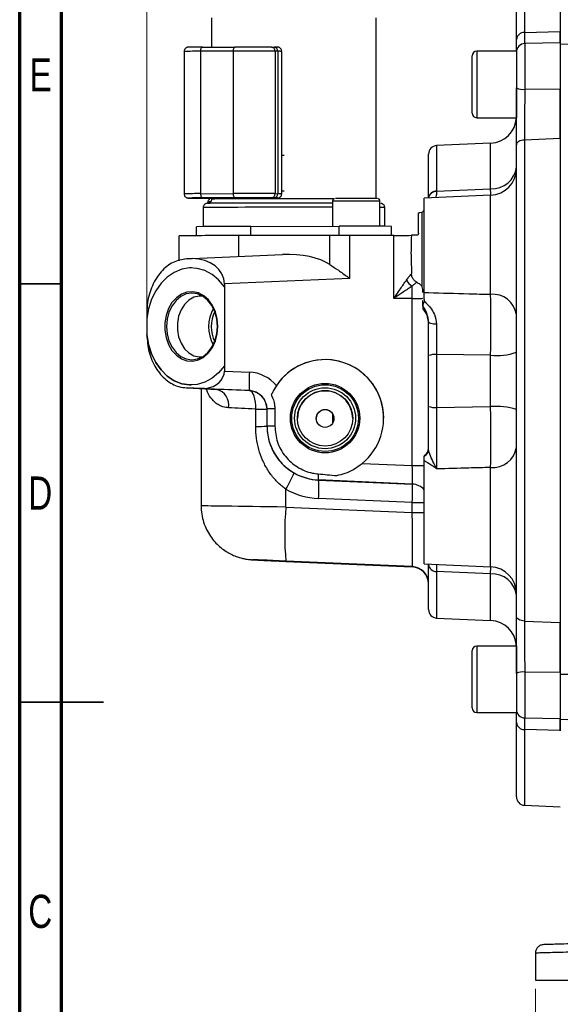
# Model space of a CAD drawing. Header units: inches. Extents: x 0.6 to 16.3, y 0.2 to 11.5.
# Tile 2 of 20: x 0.6 to 3.1, y 4.4 to 9.1. Entities that reach past the tile are written whole.
import ezdxf

# ---------------------------------------------------------------- set-up
doc = ezdxf.new("R2010")
doc.units = ezdxf.units.IN
doc.header["$MEASUREMENT"] = 0
doc.styles.add('SLDTEXTSTYLE0', font='TXT', dxfattribs={"width": 0.75})
doc.dimstyles.new('SLDDIMSTYLE0', dxfattribs={"dimtxt": 0.137795, "dimasz": 0.14, "dimexe": 0, "dimexo": 0.0625, "dimgap": 0.034449, "dimtad": 0, "dimdec": 1, "dimlfac": 1.5, "dimrnd": 1e-09, "dimzin": 12, "dimdsep": 46, "dimtxsty": 'SLDTEXTSTYLE0', "dimblk1": 'CLOSED', "dimblk2": 'CLOSED', "dimsah": 1, "dimcen": 0.09, "dimadec": 0, "dimazin": 3, "dimtfac": 1, "dimtdec": 1, "dimtofl": 0, "dimtmove": 0, "dimatfit": 3, "dimldrblk": 'CLOSED', "dimfxl": 0, "dimfrac": 2, "dimtolj": 1, "dimtzin": 12, "dimarcsym": 0})

# ---------------------------------------------------------------- blocks, each defined once
blk = doc.blocks.new('_Closed')
at = {"color": 0, "linetype": 'ByBlock', "lineweight": -2}
for p, q in [((-1, 0.166667), (0, 0)), ((-1, 0.166667), (-1, -0.166667)), ((0, 0), (-1, -0.166667)), ((0, 0), (-1, 0))]:
    blk.add_line(p, q, dxfattribs=at)
blk = doc.blocks.new('_D_3')
at = {"color": 7, "linetype": 'Continuous', "lineweight": 0}
for p, q in [((2.8565, 10.7189), (2.8145, 10.7189)), ((2.8145, 10.7189), (2.8145, 10.5002)), ((3.162, 10.7189), (3.204, 10.7189)), ((3.204, 10.7189), (3.204, 10.5002)), ((1.1887, 7.6905), (1.1887, 10.5598)), ((1.1887, 10.5205), (2.6937, 10.5205)), ((4.6439, 10.5205), (3.3248, 10.5205)), ((4.6439, 10.1703), (4.6439, 10.5598)), ((2.8145, 10.5002), (2.8565, 10.5002)), ((3.204, 10.5002), (3.162, 10.5002))]:
    blk.add_line(p, q, dxfattribs=at)
at = {"color": 7, "linetype": 'Continuous', "lineweight": 18, "xscale": 0.14, "yscale": 0.14, "rotation": 180.0000000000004}
blk.add_blockref('_Closed', (1.1887, 10.5205), dxfattribs=at)
at = {"color": 7, "linetype": 'Continuous', "lineweight": 18, "xscale": 0.14, "yscale": 0.14}
blk.add_blockref('_Closed', (4.6439, 10.5205), dxfattribs=at)
at = {"color": 7, "linetype": 'Continuous', "lineweight": 18, "char_height": 0.1378, "attachment_point": 1, "style": 'SLDTEXTSTYLE0'}
for s, insert in [('132', (2.8565, 10.6778)), ('5.2', (2.882, 10.4716))]:
    blk.add_mtext(s, dxfattribs=dict(at, insert=insert))
blk = doc.blocks.new('_D_4')
at = {"color": 7, "linetype": 'Continuous', "lineweight": 0}
for p, q in [((3.0173, 4.4979), (3.0173, 4.1041)), ((6.2706, 4.4979), (6.2706, 4.1041)), ((5.1353, 4.342), (5.0933, 4.342)), ((5.0933, 4.342), (5.0933, 4.1232)), ((5.4407, 4.342), (5.4827, 4.342)), ((5.4827, 4.342), (5.4827, 4.1232)), ((3.0173, 4.1435), (4.9724, 4.1435)), ((6.2706, 4.1435), (5.6036, 4.1435)), ((5.0933, 4.1232), (5.1353, 4.1232)), ((5.4827, 4.1232), (5.4407, 4.1232))]:
    blk.add_line(p, q, dxfattribs=at)
at = {"color": 7, "linetype": 'Continuous', "lineweight": 18, "xscale": 0.14, "yscale": 0.14, "rotation": 180.0000000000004}
blk.add_blockref('_Closed', (3.0173, 4.1435, 0.1218), dxfattribs=at)
at = {"color": 7, "linetype": 'Continuous', "lineweight": 18, "xscale": 0.14, "yscale": 0.14}
blk.add_blockref('_Closed', (6.2706, 4.1435, 0.1218), dxfattribs=at)
at = {"color": 7, "linetype": 'Continuous', "lineweight": 18, "char_height": 0.1378, "attachment_point": 1, "style": 'SLDTEXTSTYLE0'}
for s, insert in [('124', (5.1353, 4.3009)), ('4.9', (5.1607, 4.0947))]:
    blk.add_mtext(s, dxfattribs=dict(at, insert=insert))

msp = doc.modelspace()

# ---------------------------------------------------------------- linework, layer by layer
at = {"color": 7, "linetype": 'Continuous', "lineweight": 70}
for p, q in [((0.5906, 0.1969), (0.5906, 11.4961)), ((0.7874, 0.3937), (0.7874, 11.2992))]:
    msp.add_line(p, q, dxfattribs=at)
at = {"color": 8, "linetype": 'Continuous', "lineweight": 25}
for p, q in [((2.9658, 9.3463), (2.9658, 8.9979)), ((2.9669, 8.9458), (2.9669, 8.731)), ((2.7409, 8.9096), (2.7409, 8.597)), ((2.5525, 8.4654), (2.5525, 8.2507)), ((2.8065, 8.2623), (2.8065, 8.4765)), ((1.8348, 8.4184), (1.8234, 8.4185)), ((1.8348, 8.2518), (1.8234, 8.2519)), ((2.8065, 7.7658), (2.8065, 8.2317)), ((2.0942, 8.0429), (2.0942, 8.086)), ((1.622, 7.9436), (1.622, 8.0421)), ((2.8065, 6.4835), (2.8065, 6.9507)), ((2.5525, 6.4616), (2.5525, 6.242)), ((2.8065, 6.45), (2.8069, 6.4831)), ((2.8065, 6.2309), (2.8065, 6.45)), ((2.7409, 6.1104), (2.7409, 5.7978)), ((2.9669, 5.9881), (2.9669, 5.7719)), ((3.1343, 5.9786), (3.3099, 5.9785)), ((2.9658, 5.7179), (2.9658, 5.3611))]:
    msp.add_line(p, q, dxfattribs=at)
at = {"color": 7, "linetype": 'Continuous', "lineweight": 25}
for p, q in [((3.1343, 9.3543), (3.1343, 8.9966)), ((2.9276, 8.9649), (2.9276, 9.3064)), ((1.4938, 9.0666), (1.4938, 8.9293)), ((2.2681, 8.2168), (2.2681, 9.0666)), ((2.9658, 8.9979), (3.1343, 9.0022)), ((4.6439, 8.9942), (3.1343, 8.9415)), ((3.1343, 8.9487), (2.9669, 8.9458)), ((3.1343, 8.9487), (3.1343, 8.8461)), ((1.3642, 8.9088), (1.3642, 8.2388)), ((1.5949, 8.9096), (1.4419, 8.9093)), ((1.4419, 8.9093), (1.4419, 8.2393)), ((1.4513, 8.9292), (1.6043, 8.9295)), ((1.5949, 8.9096), (1.5949, 8.2396)), ((1.7746, 8.9293), (1.7875, 8.9293)), ((1.7921, 8.9094), (1.7921, 8.2394)), ((1.805, 8.9093), (1.7921, 8.9094)), ((1.805, 8.9093), (1.805, 8.2393)), ((1.8234, 8.239), (1.8234, 8.909)), ((2.9276, 8.9096), (2.7409, 8.9096)), ((2.9276, 8.9096), (2.9276, 8.597)), ((2.7196, 8.6183), (2.7196, 8.8883)), ((3.1343, 8.8461), (3.1343, 8.7288)), ((2.9669, 8.731), (3.1343, 8.7333)), ((2.7409, 8.597), (2.9276, 8.597)), ((3.1343, 8.4983), (2.9658, 8.4915)), ((2.9658, 8.4915), (2.9658, 6.2279)), ((3.1343, 8.4953), (3.1343, 6.2121)), ((2.8065, 8.4765), (2.5525, 8.4654)), ((2.9276, 6.2505), (2.9276, 8.4687)), ((2.5143, 8.2184), (2.5143, 8.4254)), ((2.9276, 8.3253), (2.9276, 8.3253)), ((2.9276, 8.319), (2.9276, 8.319)), ((2.5525, 8.2507), (2.8065, 8.2623)), ((2.5525, 8.2507), (2.5525, 8.2493)), ((1.4001, 8.2186), (1.413, 8.2185)), ((1.4419, 8.2393), (1.5949, 8.2396)), ((1.6043, 8.2195), (1.4513, 8.2192)), ((1.4938, 8.2183), (1.4938, 8.2139)), ((1.6118, 8.2181), (1.593, 8.2182)), ((1.7875, 8.2193), (1.7746, 8.2194)), ((1.8001, 8.2184), (1.7802, 8.2186)), ((1.7921, 8.2394), (1.805, 8.2393)), ((2.0627, 8.2036), (2.0627, 8.086)), ((2.2858, 8.0859), (2.2858, 8.2036)), ((2.8065, 8.2317), (2.4943, 8.218)), ((2.4943, 7.774), (2.4943, 8.218)), ((1.4537, 8.1739), (1.4537, 8.0843)), ((1.476, 8.2), (1.476, 8.194)), ((2.2858, 8.194), (2.2881, 8.1939)), ((2.3082, 8.0858), (2.3082, 8.1739)), ((2.4676, 8.0533), (2.4676, 8.1488)), ((2.482, 8.1503), (2.4725, 8.1496)), ((2.4843, 8.1521), (2.482, 8.1503)), ((2.4843, 7.8002), (2.4843, 8.1521)), ((1.4226, 8.0414), (1.4226, 8.0837)), ((1.6777, 8.0852), (2.0942, 8.086)), ((1.6777, 8.0422), (1.6777, 8.0852)), ((2.3393, 8.043), (2.3393, 8.0855)), ((1.3409, 7.9231), (1.3409, 8.0404)), ((2.0501, 8.0429), (1.622, 8.0421)), ((2.0501, 7.9061), (2.0501, 8.0429)), ((2.1444, 7.8404), (2.1444, 8.043)), ((2.3514, 8.043), (2.1444, 8.043)), ((2.3514, 7.7467), (2.3514, 8.043)), ((2.4576, 8.0433), (2.4338, 8.0433)), ((1.3788, 7.9329), (1.3661, 7.9314)), ((1.4018, 7.9338), (1.376, 7.9326)), ((1.379, 7.9329), (1.4023, 7.934)), ((1.4023, 7.934), (1.8273, 7.9526)), ((1.399, 7.89), (1.399, 7.89)), ((2.1444, 7.8404), (1.5537, 7.8145)), ((2.4343, 7.8608), (2.4343, 7.862)), ((1.5537, 7.8145), (1.5537, 7.8008)), ((1.5537, 7.8008), (1.5537, 7.429)), ((1.5537, 7.8008), (1.5537, 7.8008)), ((2.4869, 7.788), (2.4843, 7.8002)), ((2.4869, 7.7745), (2.4869, 7.788)), ((2.4343, 7.7467), (2.3514, 7.7467)), ((2.4377, 7.7467), (2.4343, 7.7467)), ((2.4377, 6.9598), (2.4377, 7.7467)), ((2.4943, 7.741), (2.4937, 7.7337)), ((2.4943, 7.741), (2.4943, 7.774)), ((2.4869, 7.7114), (2.4869, 7.7369)), ((2.4869, 7.7114), (2.4869, 7.6959)), ((1.1887, 7.6791), (1.1887, 7.6512)), ((1.1887, 7.6512), (1.1887, 7.5778)), ((1.1887, 7.6512), (1.1887, 7.6512)), ((2.5143, 7.637), (2.5101, 7.6574)), ((1.1887, 7.5778), (1.1887, 7.5763)), ((1.1887, 7.5763), (1.1887, 7.5763)), ((2.5143, 7.238), (2.5143, 7.4772)), ((2.8065, 7.4786), (2.5525, 7.4818)), ((2.5525, 7.4818), (2.5525, 7.2337)), ((2.8065, 7.237), (2.8065, 7.4786)), ((1.5537, 7.429), (1.5537, 7.4046)), ((1.5537, 7.429), (1.5537, 7.429)), ((1.5537, 7.4046), (1.6714, 7.3995)), ((1.3628, 7.3265), (1.3793, 7.3251)), ((1.376, 7.3254), (1.4391, 7.3228)), ((1.4421, 7.3225), (1.379, 7.3251)), ((1.379, 7.3251), (1.5178, 7.3184)), ((1.3966, 7.3388), (1.3966, 7.3388)), ((1.4391, 7.3228), (1.4655, 7.3232)), ((1.4443, 7.322), (1.4443, 6.7695)), ((1.6714, 7.3126), (1.4661, 7.3215)), ((1.6714, 7.3121), (1.6714, 7.3126)), ((2.5525, 7.2337), (2.8065, 7.237)), ((1.7009, 7.1443), (1.7009, 7.2252)), ((1.7543, 7.1451), (1.7543, 7.226)), ((1.791, 7.2263), (1.791, 7.1454)), ((2.0645, 7.162), (2.0645, 7.2002)), ((1.7543, 7.1446), (1.7543, 7.1451)), ((1.9859, 7.1813), (1.9859, 7.1812)), ((2.2025, 6.97), (2.4377, 6.9598)), ((2.4943, 6.4971), (2.4943, 6.9827)), ((2.4377, 6.8729), (1.9965, 6.8921)), ((1.9965, 6.8921), (1.9965, 6.8917)), ((1.9965, 6.8917), (2.4377, 6.8725)), ((2.4377, 6.8725), (2.4377, 6.8729)), ((1.8428, 6.7642), (1.8428, 6.8492)), ((2.4377, 6.7856), (1.9965, 6.8048)), ((2.4377, 6.7383), (2.4377, 6.7856)), ((1.8428, 6.7642), (2.4377, 6.7383)), ((2.4377, 6.4843), (1.8428, 6.5102)), ((1.8428, 6.509), (2.4377, 6.4829)), ((2.4943, 6.4971), (2.8065, 6.4835)), ((2.5143, 6.282), (2.5143, 6.4937)), ((2.4377, 6.4829), (2.4377, 6.4843)), ((2.8065, 6.45), (2.5525, 6.4616)), ((2.9276, 6.3884), (2.9276, 6.3884)), ((2.9276, 6.3821), (2.9276, 6.3821)), ((2.5525, 6.242), (2.8065, 6.2309)), ((2.9658, 6.2279), (3.1343, 6.2212)), ((2.7196, 5.8191), (2.7196, 6.0891)), ((2.9276, 6.1104), (2.7409, 6.1104)), ((2.9276, 6.1104), (2.9276, 5.7978)), ((3.1343, 5.9858), (2.9669, 5.9881)), ((3.1343, 5.9858), (3.1343, 5.7904)), ((2.7409, 5.7978), (2.9276, 5.7978)), ((2.9276, 5.401), (2.9276, 5.7507)), ((2.9669, 5.7719), (3.1343, 5.769)), ((3.1343, 5.7904), (3.1343, 5.7659)), ((3.1343, 5.7659), (3.3164, 5.7595)), ((3.1343, 5.7136), (2.9658, 5.7179)), ((3.1343, 5.7108), (3.1343, 5.7136)), ((2.9658, 5.3611), (3.1343, 5.3537)), ((3.0173, 4.6654), (3.0173, 4.5373)), ((3.0173, 4.5373), (3.807, 4.5373))]:
    msp.add_line(p, q, dxfattribs=at)
at = {"color": 7, "linetype": 'Continuous', "lineweight": 35}
for p, q in [((0.7874, 7.815), (0.5906, 7.815)), ((0.5906, 5.8465), (0.9843, 5.8465)), ((0.7874, 5.8465), (0.5906, 5.8465))]:
    msp.add_line(p, q, dxfattribs=at)
at = {"color": 7, "linetype": 'Continuous', "lineweight": 25, "flags": 128}
for points in [[(1.4419, 8.9093), (1.442, 8.9132), (1.4426, 8.9169), (1.4434, 8.9204), (1.4446, 8.9234), (1.446, 8.9259), (1.4477, 8.9277), (1.4494, 8.9289), (1.4513, 8.9292)], [(1.6043, 8.9295), (1.6024, 8.9292), (1.6007, 8.928), (1.599, 8.9262), (1.5976, 8.9237), (1.5964, 8.9207), (1.5956, 8.9172), (1.595, 8.9135), (1.5949, 8.9096)], [(2.9658, 8.4915), (2.9583, 8.4909), (2.9511, 8.4895), (2.9445, 8.4874), (2.9387, 8.4845), (2.934, 8.4811), (2.9305, 8.4772), (2.9283, 8.4731), (2.9276, 8.4687)], [(1.4419, 8.2393), (1.442, 8.2354), (1.4426, 8.2316), (1.4434, 8.2282), (1.4446, 8.2251), (1.446, 8.2226), (1.4477, 8.2208), (1.4494, 8.2196), (1.4513, 8.2192)], [(1.5949, 8.2396), (1.595, 8.2357), (1.5956, 8.2319), (1.5964, 8.2285), (1.5976, 8.2254), (1.599, 8.2229), (1.6007, 8.2211), (1.6024, 8.2199), (1.6043, 8.2195)], [(1.5318, 8.1946), (1.5066, 8.1945), (1.5031, 8.1944)], [(1.399, 7.89), (1.3892, 7.8897), (1.3528, 7.8835), (1.3177, 7.8691), (1.2851, 7.847), (1.2558, 7.8179), (1.2309, 7.7826), (1.211, 7.7422), (1.1968, 7.698), (1.1887, 7.6512)], [(1.5537, 7.8008), (1.5266, 7.8332), (1.4957, 7.8589), (1.4618, 7.8772), (1.4259, 7.8876), (1.3892, 7.8897), (1.3528, 7.8835), (1.3177, 7.8691), (1.2851, 7.847), (1.2558, 7.8179), (1.2309, 7.7826), (1.211, 7.7422), (1.1968, 7.698), (1.1887, 7.6512)], [(1.523, 7.6148), (1.5201, 7.6499), (1.5114, 7.6834), (1.4975, 7.7136), (1.4788, 7.7392), (1.4564, 7.7589), (1.4313, 7.7719), (1.4046, 7.7776), (1.3776, 7.7756), (1.3515, 7.766), (1.3276, 7.7494), (1.3069, 7.7265), (1.2906, 7.6983), (1.2792, 7.6662), (1.2734, 7.6317), (1.2734, 7.5963), (1.2792, 7.5619), (1.2906, 7.5298), (1.3069, 7.5018), (1.3276, 7.4789), (1.3515, 7.4625), (1.3776, 7.4531), (1.4046, 7.4513), (1.4313, 7.4571), (1.4564, 7.4702), (1.4788, 7.4901), (1.4975, 7.5158), (1.5114, 7.5461), (1.5201, 7.5797), (1.523, 7.6148)], [(1.5214, 7.6148), (1.5184, 7.6496), (1.5095, 7.6828), (1.4952, 7.7125), (1.4761, 7.7373), (1.4533, 7.7559), (1.4279, 7.7674), (1.4012, 7.7712), (1.3745, 7.7672), (1.3491, 7.7556), (1.3263, 7.7368), (1.3073, 7.7119), (1.2929, 7.6821), (1.2841, 7.6489), (1.281, 7.614), (1.2841, 7.5791), (1.2929, 7.546), (1.3073, 7.5163), (1.3263, 7.4915), (1.3491, 7.4729), (1.3745, 7.4614), (1.4012, 7.4575), (1.4279, 7.4615), (1.4533, 7.4732), (1.4761, 7.492), (1.4952, 7.5169), (1.5095, 7.5467), (1.5184, 7.5798), (1.5214, 7.6148)], [(1.4512, 7.7572), (1.4353, 7.7574), (1.4102, 7.7516), (1.3867, 7.7383), (1.3663, 7.7183), (1.3498, 7.6928), (1.3384, 7.663), (1.3325, 7.6305), (1.3325, 7.5972), (1.3384, 7.5648), (1.3498, 7.5351), (1.3663, 7.5096), (1.3867, 7.4898), (1.4102, 7.4767), (1.4353, 7.4709), (1.45, 7.4712)], [(2.5523, 7.6245), (2.5448, 7.6248), (2.5376, 7.6256), (2.531, 7.6268), (2.5253, 7.6284), (2.5206, 7.6302), (2.5171, 7.6323), (2.515, 7.6346), (2.5143, 7.637)], [(1.5537, 7.429), (1.5266, 7.3964), (1.4957, 7.3705), (1.4618, 7.352), (1.4259, 7.3413), (1.3892, 7.339), (1.3528, 7.345), (1.3177, 7.3592), (1.2851, 7.3811), (1.2558, 7.41), (1.2309, 7.4451), (1.211, 7.4854), (1.1968, 7.5296), (1.1887, 7.5763)], [(1.1887, 7.5763), (1.1968, 7.5296), (1.211, 7.4854), (1.2309, 7.4451), (1.2558, 7.41), (1.2851, 7.381), (1.3177, 7.3592), (1.3528, 7.345), (1.3892, 7.339), (1.3966, 7.3388)], [(1.7009, 7.2252), (1.7009, 7.2419), (1.6996, 7.258), (1.6972, 7.2729), (1.6936, 7.286), (1.689, 7.2968), (1.6837, 7.305), (1.6777, 7.3101), (1.6714, 7.3121)], [(2.1578, 7.1815), (2.154, 7.2127), (2.1429, 7.242), (2.125, 7.2679), (2.1016, 7.2887), (2.0738, 7.3033), (2.0433, 7.3108), (2.0119, 7.3108), (1.9814, 7.3033), (1.9536, 7.2887), (1.9301, 7.2679), (1.9123, 7.242), (1.9012, 7.2127), (1.8974, 7.1815), (1.8974, 7.1815)], [(2.9658, 6.2279), (2.9583, 6.2285), (2.9511, 6.2299), (2.9445, 6.2321), (2.9387, 6.2349), (2.934, 6.2383), (2.9305, 6.2421), (2.9283, 6.2462), (2.9276, 6.2505)]]:
    msp.add_lwpolyline(points, dxfattribs=at)
at = {"color": 8, "linetype": 'Continuous', "lineweight": 25, "flags": 128}
for points in [[(1.3882, 8.2189), (1.3847, 8.2189), (1.3849, 8.2188), (1.3901, 8.2187), (1.4001, 8.2186)], [(1.4762, 8.194), (1.4772, 8.1941), (1.4847, 8.1942)]]:
    msp.add_lwpolyline(points, dxfattribs=at)
at = {"color": 7, "linetype": 'Continuous', "lineweight": 25}
for centre, radius in [((2.0276, 7.1829), 0.1634), ((2.0276, 7.1829), 0.1569), ((2.0276, 7.1826), 0.1435), ((2.0276, 7.1818), 0.1302), ((2.0276, 7.1813), 0.0417)]:
    msp.add_circle(centre, radius, dxfattribs=at)
for centre, radius, start, end in [((2.9641, 8.9612), 0.0367, 87.2203, 174.2975), ((2.9676, 8.9058), 0.04, 91, 180), ((1.456, 0.9972), 7.932, 90.03418, 90.4803), ((1.6621, -19.974), 28.8837, 89.74211, 90.13332), ((1.6623, -16.0154), 24.945, 89.74211, 90.13332), ((1.7733, 8.9106), 0.0188, 356.3977, 86.0391), ((1.7862, 8.9105), 0.0188, 356.3977, 86.0391), ((2.7409, 8.8883), 0.0213, 90, 180), ((2.9574, 8.802), 0.0717, 245.4228, 277.6075), ((2.7409, 8.6183), 0.0213, 180, 270), ((2.8009, 8.603), 0.1267, 272.5, 357.2683), ((2.5543, 8.4254), 0.04, 92.5, 180), ((2.813, 8.3774), 0.1153, 266.7502, 353.668), ((2.8009, 8.3582), 0.1267, 272.5, 0), ((2.5504, 8.2144), 0.0364, 86.6804, 173.5723), ((1.4487, 2.0171), 6.2021, 89.97606, 90.55828), ((1.5159, 29.539), 21.3207, 269.72355, 270.05846), ((1.6621, -20.644), 28.8837, 89.74211, 90.13332), ((1.6623, -16.7254), 24.945, 89.74211, 90.13332), ((1.7732, 8.2382), 0.0189, 274.2178, 3.5481), ((1.7861, 8.2381), 0.0189, 274.2178, 3.5481), ((1.7892, 7.7533), 0.466, 88.2587, 90.2078), ((2.1734, -2.5046), 10.7218, 89.46955, 90.5207), ((1.5535, 3.1847), 5.01, 90.2481, 90.7866), ((1.8865, -75.0173), 83.2126, 89.878663, 90.244237), ((1.6314, -5.6385), 13.7237, 89.80677, 90.87196), ((2.1752, -10.6985), 18.7847, 89.49969, 90.24726), ((1.5763, -7.65), 15.6921, 89.83322, 90.85944), ((2.151, -46.7487), 54.7917, 90.0069, 90.10548), ((2.3683, 15.0449), 7.0019, 269.86108, 270.53546), ((1.3804, 7.8971), 0.0358, 92.2503, 97.1066), ((2.4677, 7.8608), 0.0638, 206.0841, 241.9421), ((2.8162, 7.6534), 0.1128, 8.834, 94.9429), ((1.6598, 7.6132), 0.1801, 151.1933, 208.3044), ((2.4343, 7.6357), 0.08, 0, 48.8774), ((1.6537, 7.6133), 0.1618, 153.6708, 205.8268), ((2.5434, 7.3966), 0.0857, 83.8747, 109.8568), ((2.8354, 7.7574), 0.2802, 264.0623, 289.1979), ((2.0276, 7.1829), 0.2756, 0.0004, 156.8177), ((2.1736, 7.356), 0.5041, 175.0555, 184.9445), ((1.3808, 7.3609), 0.0359, 262.3957, 267.2464), ((1.4439, 7.3584), 0.0359, 262.3957, 267.2464), ((1.4677, 7.3231), 0.00227, 178.1783, 224.3853), ((1.4983, 7.2445), 0.0765, 350.3341, 75.2734), ((1.6676, 7.2255), 0.0867, 0.0002, 87.5002), ((2.5434, 7.3242), 0.091, 251.352, 275.7799), ((2.8355, 6.9401), 0.2983, 72.0168, 95.5876), ((1.711, 10.2247), 2.9995, 269.8061, 270.8258), ((1.785, 5.4793), 1.747, 89.8048, 91.0085), ((1.711, 10.1438), 2.9995, 269.8061, 270.8258), ((1.785, 5.3984), 1.747, 89.8048, 91.0085), ((2.8159, 7.0632), 0.113, 265.1952, 351.3856), ((2.4743, 7.0412), 0.04, 300, 0), ((2.4748, 7.038), 0.0395, 299.5599, 359.8757), ((1.3852, 7.1345), 0.5392, 328.0557, 337.1119), ((2.0999, 6.912), 0.1053, 175.3465, 190.9094), ((1.4943, 6.8482), 0.5041, 355.0555, 4.9445), ((3.3703, 6.6372), 1.5328, 175.2468, 184.7532), ((2.5503, 6.4978), 0.0363, 186.6055, 273.4482), ((2.4343, 6.4044), 0.08, 0.0002, 87.5002), ((2.4343, 6.403), 0.08, 0.0002, 87.5002), ((2.8009, 6.3569), 0.1267, 0, 87.5), ((2.8132, 6.3351), 0.1151, 6.5079, 93.3778), ((2.5543, 6.282), 0.04, 180, 267.5), ((2.8009, 6.1044), 0.1267, 2.7317, 87.5), ((2.7409, 6.0891), 0.0213, 90, 180), ((2.9574, 5.92), 0.0688, 82.0883, 115.7102), ((2.7409, 5.8191), 0.0213, 180, 270), ((2.9676, 5.8119), 0.04, 180, 269), ((2.964, 5.7544), 0.0366, 185.8661, 272.9037), ((2.9676, 5.401), 0.04, 180, 267.5)]:
    msp.add_arc(centre, radius, start, end, dxfattribs=at)
at = {"color": 8, "linetype": 'Continuous', "lineweight": 25}
for centre, radius, start, end in [((1.426, 5.1496), 3.7597, 89.759, 90.9432), ((1.8087, 8.5214), 0.3879, 87.8262, 90.5468), ((2.5506, 8.2125), 0.0369, 87.0847, 169.9873), ((1.426, 4.4843), 3.7551, 89.7585, 90.9441), ((1.5414, 6.7036), 1.511, 89.7131, 91.8073), ((1.8874, -71.4106), 79.6259, 89.867603, 90.243543), ((1.7884, 8.5936), 0.3749, 269.2308, 272.29), ((1.8077, 7.7816), 0.4577, 88.0337, 90.3394), ((2.1743, -2.9603), 11.1644, 89.42752, 90.57248), ((1.5001, 6.9716), 1.2031, 89.3092, 92.2118), ((1.486, 7.9388), 0.2614, 89.6163, 92.1769), ((1.8814, -74.7135), 82.8889, 89.874687, 90.253541), ((2.2905, 7.8847), 0.2898, 86.5031, 90.9256), ((2.4411, 21.1448), 14.185, 269.9866, 270.21486), ((2.4343, 6.7929), 0.08, 41.4099, 87.5001), ((2.4343, 6.7926), 0.08, 41.4099, 87.5001), ((2.4411, 20.9706), 14.185, 269.9866, 270.21486), ((2.4411, 20.9233), 14.185, 269.9866, 270.21486)]:
    msp.add_arc(centre, radius, start, end, dxfattribs=at)
at = {"color": 7, "linetype": 'Continuous', "lineweight": 25}
for centre, major_axis, ratio, start_param, end_param in [((1.3943, 7.8068), (0.1586, 0.0206), 0.790473, 6.180783, 7.704609), ((1.8268, 7.8258), (0.2675, 0.016), 0.472393, 0.555776, 1.540624), ((2.0276, 7.183), (0.1989, 0.1907), 0.999839, 4.635582, 8.072642), ((1.4446, 7.4092), (0.1086, -0.0123), 0.791645, 4.994613, 6.37292), ((1.6638, 7.2263), (0.1251, 0.12), 0.999839, 6.201907, 7.04604), ((1.4679, 7.3213), (0.04, -0.0017), 0.003671, 1.61459, 2.269088), ((1.8647, 7.3019), (0.5033, -0.022), 0.003671, 1.965196, 2.331435), ((1.6676, 7.226), (0.0619, 0.0606), 0.999679, 5.508397, 7.03556), ((1.8609, 7.2154), (0.4167, -0.022), 0.003668, 1.965229, 2.331468), ((2.0076, 7.1451), (0.1848, 0.1733), 0.999894, 2.388192, 3.915355), ((2.4343, 6.9598), (-0.0035, 0.0869), 0.040092, 3.141912, 4.710805), ((2.0076, 7.1448), (0.1819, 0.1763), 0.999784, 3.423809, 3.8991), ((3.4628, 6.915), (1.9869, -0.0867), 0.043578, 3.88308, 3.946213), ((2.4343, 6.7859), (0.0035, 0.0866), 0.040373, 4.710478, 6.279372), ((2.0114, 7.1444), (0.2454, 0.2353), 0.999839, 3.429157, 3.904448), ((2.4343, 6.738), (-0.0035, 0.2537), 0.013767, 3.144483, 4.713377), ((1.8499, 6.5093), (0.1633, -0.0071), 0.003671, 1.61459, 4.668916)]:
    msp.add_ellipse(centre, major_axis=major_axis, ratio=ratio, start_param=start_param, end_param=end_param, dxfattribs=at)
at = {"color": 8, "linetype": 'Continuous', "lineweight": 25}
msp.add_ellipse((1.8609, 6.7624), major_axis=(0.4167, -0.0071), ratio=0.003677, start_param=1.614492, end_param=3.14163, dxfattribs=at)
for points, knots in [([(2.9658, 8.9979), (2.9659, 8.9873), (2.966, 8.9657), (2.9662, 8.9497), (2.9663, 8.9464), (2.9663, 8.9458)], [0, 0, 0, 0, 0.440058, 0.89621, 1, 1, 1, 1]), ([(2.5525, 8.2493), (2.552, 8.2404), (2.5513, 8.2293), (2.5483, 8.2218), (2.5477, 8.2204)], [0, 0, 0, 0, 0.810504, 1, 1, 1, 1]), ([(2.8069, 8.2311), (2.8069, 8.2317), (2.8068, 8.2391), (2.8066, 8.2512), (2.8065, 8.2623)], [0, 0, 0, 0, 0.078832, 1, 1, 1, 1]), ([(1.7802, 8.2186), (1.7802, 8.2186), (1.78, 8.2186), (1.7786, 8.2186), (1.7773, 8.2186), (1.7762, 8.2187)], [0, 0, 0, 0, 0.007457, 0.187209, 1, 1, 1, 1]), ([(2.4377, 7.7467), (2.448, 7.7467), (2.4665, 7.7467), (2.4806, 7.7467), (2.4869, 7.7468)], [0, 0, 0, 0, 0.55832, 1, 1, 1, 1]), ([(2.5101, 7.6574), (2.5091, 7.6637), (2.5056, 7.6848), (2.4946, 7.7004), (2.4869, 7.7114)], [0, 0, 0, 0, 0.2947794, 1, 1, 1, 1]), ([(1.5737, 7.2316), (1.5646, 7.2327), (1.5464, 7.2349), (1.5279, 7.2435), (1.508, 7.2569), (1.4892, 7.2786), (1.4742, 7.3018), (1.4704, 7.3187), (1.47, 7.3207)], [0, 0, 0, 0, 0.179381, 0.358892, 0.429338, 0.696229, 0.963695, 1, 1, 1, 1]), ([(2.5524, 6.4946), (2.5524, 6.4885), (2.5524, 6.4798), (2.5525, 6.4659), (2.5525, 6.4616)], [0, 0, 0, 0, 0.691323, 1, 1, 1, 1]), ([(2.9664, 5.7721), (2.9664, 5.7712), (2.9662, 5.7683), (2.9661, 5.7525), (2.9659, 5.7335), (2.9659, 5.7204), (2.9658, 5.7179)], [0, 0, 0, 0, 0.163944, 0.532233, 0.911229, 1, 1, 1, 1])]:
    msp.add_open_spline(points, degree=3, knots=knots, dxfattribs=at)
at = {"color": 7, "linetype": 'Continuous', "lineweight": 25}
for points, knots in [([(3.1343, 8.9487), (3.1343, 8.9494), (3.1343, 8.952), (3.1343, 8.9667), (3.1343, 8.9855), (3.1343, 8.9991), (3.1343, 9.0022)], [0, 0, 0, 0, 0.134976, 0.506281, 0.888379, 1, 1, 1, 1]), ([(3.1343, 8.9966), (3.1343, 8.9856), (3.1343, 8.9649), (3.1343, 8.9539), (3.1343, 8.9487)], [0, 0, 0, 0, 0.529853, 1, 1, 1, 1]), ([(2.9276, 8.9115), (2.9276, 8.917), (2.9276, 8.9289), (2.9276, 8.9522), (2.9276, 8.9649)], [0, 0, 0, 0, 0.456914, 1, 1, 1, 1]), ([(1.3896, 8.929), (1.3891, 8.929), (1.3865, 8.9289), (1.3852, 8.9289), (1.3837, 8.9288), (1.3828, 8.9288), (1.3811, 8.9286), (1.3785, 8.9281), (1.3742, 8.9265), (1.3691, 8.9227), (1.3654, 8.9166), (1.3638, 8.9114), (1.3643, 8.9087), (1.3643, 8.9084)], [0, 0, 0, 0, 0.053175, 0.31311, 0.436621, 0.514254, 0.545591, 0.578236, 0.65273, 0.755948, 0.872394, 0.985479, 1, 1, 1, 1]), ([(1.8233, 8.9095), (1.8231, 8.9117), (1.8227, 8.9159), (1.8196, 8.9211), (1.8161, 8.9247), (1.8126, 8.927), (1.8095, 8.9282), (1.8072, 8.9287), (1.8059, 8.9289), (1.8051, 8.929), (1.8043, 8.929), (1.8031, 8.9291), (1.8004, 8.9291), (1.7946, 8.9292), (1.789, 8.9293), (1.7877, 8.9293)], [0, 0, 0, 0, 0.07411, 0.140027, 0.194831, 0.241122, 0.278932, 0.306199, 0.322865, 0.338541, 0.362247, 0.414201, 0.595666, 0.907604, 1, 1, 1, 1]), ([(2.9276, 8.4687), (2.9276, 8.4729), (2.9276, 8.4941), (2.9276, 8.536), (2.9276, 8.5981), (2.9276, 8.6661), (2.9276, 8.713), (2.9276, 8.7368)], [0, 0, 0, 0, 0.0531337, 0.2735595, 0.5003952, 0.7457338, 1, 1, 1, 1]), ([(2.9669, 8.731), (2.9668, 8.7104), (2.9666, 8.6686), (2.9663, 8.6083), (2.9661, 8.5522), (2.9659, 8.5147), (2.9659, 8.4952), (2.9658, 8.4915)], [0, 0, 0, 0, 0.245355, 0.499632, 0.720048, 0.946872, 1, 1, 1, 1]), ([(3.1343, 8.4983), (3.1343, 8.5164), (3.1343, 8.5534), (3.1343, 8.6137), (3.1343, 8.6745), (3.1343, 8.7135), (3.1343, 8.7333)], [0, 0, 0, 0, 0.258273, 0.526677, 0.759678, 1, 1, 1, 1]), ([(3.1343, 8.7288), (3.1343, 8.7083), (3.1343, 8.6674), (3.1343, 8.6064), (3.1343, 8.5477), (3.1343, 8.5128), (3.1343, 8.4953)], [0, 0, 0, 0, 0.25, 0.499989, 0.749983, 1, 1, 1, 1]), ([(1.3643, 8.2385), (1.3645, 8.2362), (1.3649, 8.2319), (1.3679, 8.2267), (1.3715, 8.2231), (1.375, 8.2209), (1.3781, 8.2197), (1.3804, 8.2192), (1.3817, 8.219), (1.3825, 8.2189), (1.3833, 8.2188), (1.3845, 8.2188), (1.3872, 8.2187), (1.3929, 8.2186), (1.3986, 8.2186), (1.3999, 8.2186)], [0, 0, 0, 0, 0.074747, 0.140618, 0.195385, 0.241644, 0.279428, 0.306676, 0.323331, 0.338996, 0.362685, 0.414604, 0.595944, 0.907668, 1, 1, 1, 1]), ([(1.4937, 8.2133), (1.4937, 8.2133), (1.4941, 8.2108), (1.4926, 8.2064), (1.4896, 8.2012), (1.486, 8.1978), (1.4826, 8.1958), (1.4798, 8.1948), (1.4781, 8.1943), (1.477, 8.1941), (1.4762, 8.194), (1.4761, 8.194), (1.4761, 8.194)], [0, 0, 0, 0, 0.002743, 0.198336, 0.352496, 0.481786, 0.590675, 0.675951, 0.739781, 0.805891, 0.905612, 1, 1, 1, 1]), ([(1.4855, 8.2126), (1.4849, 8.2124), (1.4831, 8.2119), (1.4801, 8.2098), (1.4773, 8.2062), (1.4759, 8.2025), (1.4762, 8.2005), (1.4762, 8.2)], [0, 0, 0, 0, 0.112563, 0.334477, 0.634645, 0.911825, 1, 1, 1, 1]), ([(1.5376, 8.2183), (1.5429, 8.2183), (1.5533, 8.2183), (1.5688, 8.2183), (1.5792, 8.2182), (1.587, 8.2182), (1.5905, 8.2182), (1.5926, 8.2182), (1.593, 8.2182), (1.593, 8.2182)], [0, 0, 0, 0, 0.248207, 0.49529, 0.787608, 0.872731, 0.980611, 0.996736, 1, 1, 1, 1]), ([(1.7769, 8.2187), (1.7769, 8.2187), (1.777, 8.2187), (1.7807, 8.2188), (1.7834, 8.2188)], [0, 0, 0, 0, 0.271542, 1, 1, 1, 1]), ([(1.7802, 8.2186), (1.7802, 8.2186), (1.7808, 8.2186), (1.7816, 8.2186), (1.7823, 8.2187), (1.7824, 8.2188)], [0, 0, 0, 0, 0.04636, 0.7949315, 1, 1, 1, 1]), ([(1.7835, 8.2188), (1.7861, 8.2188), (1.7937, 8.2189), (1.8, 8.2189), (1.8035, 8.219), (1.8041, 8.219), (1.8064, 8.2192), (1.809, 8.2197), (1.8133, 8.2213), (1.8184, 8.2252), (1.8221, 8.2312), (1.8238, 8.2364), (1.8233, 8.2391), (1.8233, 8.2394)], [0, 0, 0, 0, 0.154711, 0.451799, 0.602535, 0.68948, 0.705904, 0.725426, 0.77757, 0.842876, 0.917005, 0.989715, 1, 1, 1, 1]), ([(2.0705, 8.2155), (2.07, 8.2153), (2.0683, 8.2146), (2.0656, 8.2122), (2.0632, 8.2083), (2.0629, 8.2053), (2.0628, 8.2038)], [0, 0, 0, 0, 0.097374, 0.3939188, 0.697334, 1, 1, 1, 1]), ([(2.2858, 8.2036), (2.2858, 8.2036), (2.2861, 8.2052), (2.2851, 8.2082), (2.2832, 8.2117), (2.2808, 8.214), (2.2786, 8.2154), (2.2772, 8.2159), (2.2766, 8.2161)], [0, 0, 0, 0, 0.005695, 0.300441, 0.531328, 0.724026, 0.886634, 1, 1, 1, 1]), ([(1.4848, 8.1942), (1.4841, 8.1942), (1.4783, 8.1941), (1.4756, 8.194), (1.473, 8.1939), (1.4717, 8.1938), (1.4701, 8.1936), (1.4676, 8.193), (1.4641, 8.1916), (1.4598, 8.1887), (1.456, 8.1837), (1.4537, 8.1784), (1.4539, 8.175), (1.454, 8.1739)], [0, 0, 0, 0, 0.06442, 0.515646, 0.642819, 0.711687, 0.754584, 0.779404, 0.811045, 0.858484, 0.911496, 0.971806, 1, 1, 1, 1]), ([(2.3079, 8.1737), (2.308, 8.1743), (2.3084, 8.1773), (2.3067, 8.1821), (2.3035, 8.187), (2.2999, 8.1902), (2.2965, 8.1921), (2.2939, 8.1931), (2.2924, 8.1934), (2.292, 8.1935), (2.2918, 8.1935)], [0, 0, 0, 0, 0.059876, 0.295719, 0.483528, 0.641903, 0.775134, 0.878968, 0.959882, 1, 1, 1, 1]), ([(2.4843, 8.1521), (2.4857, 8.1535), (2.4896, 8.157), (2.4932, 8.1611), (2.4939, 8.162), (2.4943, 8.1624)], [0, 0, 0, 0, 0.253985, 0.683754, 1, 1, 1, 1]), ([(2.4676, 8.1488), (2.4677, 8.1488), (2.4693, 8.1492), (2.4709, 8.1494), (2.4725, 8.1496)], [0, 0, 0, 0, 0.087152, 1, 1, 1, 1]), ([(2.4338, 8.0433), (2.433, 8.0233), (2.4316, 7.9888), (2.4317, 7.9379), (2.4336, 7.8971), (2.4341, 7.8724), (2.4343, 7.862)], [0, 0, 0, 0, 0.331741, 0.572433, 0.820255, 1, 1, 1, 1]), ([(2.4676, 8.0533), (2.4675, 8.0521), (2.4672, 8.0498), (2.4654, 8.0467), (2.4626, 8.0444), (2.4599, 8.0434), (2.4582, 8.0433), (2.4576, 8.0433)], [0, 0, 0, 0, 0.229504, 0.45928, 0.681342, 0.892477, 1, 1, 1, 1]), ([(1.376, 7.9326), (1.3543, 7.9288), (1.3109, 7.9212), (1.254, 7.8749), (1.2118, 7.8087), (1.1912, 7.7392), (1.1893, 7.6949), (1.1887, 7.6791)], [0, 0, 0, 0, 0.219274, 0.438552, 0.657868, 0.877238, 1, 1, 1, 1]), ([(1.4023, 7.934), (1.4023, 7.934), (1.4021, 7.934), (1.4019, 7.9339), (1.4018, 7.9338)], [0, 0, 0, 0, 0.086796, 1, 1, 1, 1]), ([(2.0501, 7.9061), (2.0633, 7.8971), (2.09, 7.8789), (2.1219, 7.8563), (2.1402, 7.8434), (2.1442, 7.8405), (2.1444, 7.8404)], [0, 0, 0, 0, 0.4306622, 0.8733008, 0.9958706, 1, 1, 1, 1]), ([(2.3514, 7.7467), (2.3514, 7.7468), (2.3604, 7.7598), (2.3794, 7.7876), (2.3992, 7.8164), (2.4092, 7.831), (2.4105, 7.8328)], [0, 0, 0, 0, 0.003354, 0.437146, 0.931396, 1, 1, 1, 1]), ([(2.4105, 7.8328), (2.4124, 7.8354), (2.4185, 7.8441), (2.4277, 7.8551), (2.4335, 7.8614), (2.4341, 7.8618), (2.4343, 7.862)], [0, 0, 0, 0, 0.159208, 0.513833, 0.84424, 1, 1, 1, 1]), ([(2.4609, 7.8213), (2.4565, 7.8239), (2.4478, 7.8291), (2.4385, 7.8418), (2.4347, 7.853), (2.4343, 7.8598), (2.4343, 7.8608)], [0, 0, 0, 0, 0.294475, 0.58657, 0.940004, 1, 1, 1, 1]), ([(2.4377, 7.8045), (2.436, 7.8034), (2.4213, 7.7937), (2.3923, 7.7744), (2.3646, 7.7556), (2.3515, 7.7467), (2.3514, 7.7467)], [0, 0, 0, 0, 0.068329, 0.562058, 0.996622, 1, 1, 1, 1]), ([(2.4609, 7.8243), (2.4608, 7.8242), (2.4603, 7.8239), (2.4548, 7.8198), (2.4458, 7.8124), (2.4396, 7.8064), (2.4377, 7.8045)], [0, 0, 0, 0, 0.170561, 0.510637, 0.854237, 1, 1, 1, 1]), ([(2.4377, 7.7467), (2.4377, 7.7467), (2.4377, 7.7558), (2.4377, 7.7742), (2.4377, 7.7934), (2.4377, 7.8023), (2.4377, 7.8045)], [0, 0, 0, 0, 0.000025, 0.42951, 0.858976, 1, 1, 1, 1]), ([(2.4609, 7.8213), (2.464, 7.8197), (2.4722, 7.8155), (2.4801, 7.8077), (2.4834, 7.8018), (2.4843, 7.8002)], [0, 0, 0, 0, 0.304388, 0.816501, 1, 1, 1, 1]), ([(2.4943, 7.774), (2.5009, 7.7738), (2.5706, 7.772), (2.6746, 7.7692), (2.772, 7.7667), (2.8065, 7.7658)], [0, 0, 0, 0, 0.064063, 0.6691, 1, 1, 1, 1]), ([(2.8065, 7.4786), (2.8067, 7.5105), (2.807, 7.5609), (2.8072, 7.6281), (2.8071, 7.6791), (2.8069, 7.7264), (2.8066, 7.7525), (2.8065, 7.7658)], [0, 0, 0, 0, 0.297372, 0.470528, 0.648701, 0.821843, 1, 1, 1, 1]), ([(2.4937, 7.7337), (2.4924, 7.7292), (2.4897, 7.72), (2.487, 7.7144), (2.4869, 7.7118), (2.4869, 7.7114)], [0, 0, 0, 0, 0.464024, 0.926637, 1, 1, 1, 1]), ([(2.4937, 7.7337), (2.4966, 7.7311), (2.5072, 7.7212), (2.5242, 7.7024), (2.5365, 7.6828), (2.5481, 7.6577), (2.5503, 7.6404), (2.5523, 7.6245)], [0, 0, 0, 0, 0.0941, 0.350179, 0.605527, 0.638067, 1, 1, 1, 1]), ([(2.5143, 7.4772), (2.5143, 7.4892), (2.5143, 7.5217), (2.5143, 7.576), (2.5143, 7.6165), (2.5143, 7.637)], [0, 0, 0, 0, 0.222692, 0.60579, 1, 1, 1, 1]), ([(2.5523, 7.6245), (2.5523, 7.6067), (2.5523, 7.5706), (2.5524, 7.5221), (2.5525, 7.4925), (2.5525, 7.4818)], [0, 0, 0, 0, 0.383091, 0.777301, 1, 1, 1, 1]), ([(1.1887, 7.5763), (1.1909, 7.5483), (1.1953, 7.492), (1.2285, 7.4166), (1.2777, 7.3595), (1.3302, 7.3306), (1.3639, 7.3268), (1.376, 7.3254)], [0, 0, 0, 0, 0.216545, 0.436796, 0.657013, 0.877176, 1, 1, 1, 1]), ([(1.7983, 7.3358), (1.7921, 7.3258), (1.7829, 7.3108), (1.7764, 7.2963), (1.7743, 7.2914)], [0, 0, 0, 0, 0.659336, 1, 1, 1, 1]), ([(1.7743, 7.2914), (1.7746, 7.2908), (1.7822, 7.2767), (1.7897, 7.2547), (1.7907, 7.2328), (1.791, 7.2263)], [0, 0, 0, 0, 0.029627, 0.710265, 1, 1, 1, 1]), ([(2.5143, 7.0379), (2.5143, 7.0626), (2.5143, 7.1065), (2.5143, 7.1749), (2.5143, 7.2168), (2.5143, 7.238)], [0, 0, 0, 0, 0.38755, 0.689398, 1, 1, 1, 1]), ([(2.5525, 7.2337), (2.5525, 7.215), (2.5524, 7.1776), (2.5523, 7.1217), (2.5523, 7.0681), (2.5523, 7.011), (2.5524, 6.9701), (2.5525, 6.9482), (2.5525, 6.9439)], [0, 0, 0, 0, 0.1730884, 0.3461761, 0.5192618, 0.6923476, 0.940801, 1, 1, 1, 1]), ([(2.8065, 6.9507), (2.8067, 6.9734), (2.807, 7.0094), (2.8072, 7.0713), (2.8071, 7.1245), (2.8069, 7.1806), (2.8066, 7.218), (2.8065, 7.237)], [0, 0, 0, 0, 0.2973717, 0.4705279, 0.6487008, 0.8218432, 1, 1, 1, 1]), ([(2.0693, 7.1809), (2.069, 7.1844), (2.0685, 7.1914), (2.0641, 7.2021), (2.0556, 7.2132), (2.0415, 7.2216), (2.0244, 7.2238), (2.0089, 7.2193), (1.9968, 7.2105), (1.989, 7.1984), (1.9856, 7.1878), (1.9862, 7.1822), (1.9863, 7.1812)], [0, 0, 0, 0, 0.06946, 0.138331, 0.250176, 0.406766, 0.565068, 0.684942, 0.786374, 0.888256, 0.978867, 1, 1, 1, 1]), ([(1.8428, 6.8492), (1.8375, 6.853), (1.818, 6.8671), (1.7881, 6.8963), (1.7567, 6.9386), (1.7322, 6.9854), (1.7144, 7.0358), (1.703, 7.0892), (1.7016, 7.1259), (1.7009, 7.1443)], [0, 0, 0, 0, 0.0568686, 0.2115853, 0.3665067, 0.522017, 0.6775737, 0.838789, 1, 1, 1, 1]), ([(1.7543, 7.1446), (1.7549, 7.131), (1.7562, 7.1034), (1.7699, 7.0501), (1.7958, 7.0009), (1.8331, 6.9595), (1.8599, 6.9379), (1.8772, 6.9276), (1.882, 6.9248)], [0, 0, 0, 0, 0.151192, 0.307526, 0.615176, 0.774455, 0.938661, 1, 1, 1, 1]), ([(1.791, 7.1454), (1.7935, 7.1198), (1.7985, 7.0687), (1.8377, 7.0007), (1.8952, 6.9496), (1.9517, 6.9261), (1.9858, 6.9217), (1.995, 6.9205)], [0, 0, 0, 0, 0.230298, 0.4604512, 0.6893055, 0.9165591, 1, 1, 1, 1]), ([(2.4943, 6.9827), (2.4943, 6.987), (2.4943, 6.9957), (2.4943, 7.001), (2.4943, 7.0037)], [0, 0, 0, 0, 0.498587, 1, 1, 1, 1]), ([(2.5525, 6.9439), (2.5525, 6.944), (2.551, 6.947), (2.5436, 6.9616), (2.531, 6.9878), (2.5173, 7.0178), (2.515, 7.0327), (2.5143, 7.0379)], [0, 0, 0, 0, 0.002743, 0.092604, 0.453187, 0.808165, 1, 1, 1, 1]), ([(2.0824, 6.9128), (2.0958, 6.9162), (2.123, 6.923), (2.1635, 6.9414), (2.189, 6.9601), (2.2025, 6.97)], [0, 0, 0, 0, 0.314445, 0.63581, 1, 1, 1, 1]), ([(2.5525, 6.9439), (2.5524, 6.944), (2.5494, 6.9462), (2.5345, 6.9568), (2.5136, 6.9702), (2.4992, 6.9795), (2.4943, 6.9827)], [0, 0, 0, 0, 0.003593, 0.142939, 0.707282, 1, 1, 1, 1]), ([(2.8065, 6.9507), (2.772, 6.9498), (2.6874, 6.9475), (2.6027, 6.9453), (2.5525, 6.9439)], [0, 0, 0, 0, 0.406811, 1, 1, 1, 1]), ([(1.4451, 6.7695), (1.4449, 6.7632), (1.4443, 6.7436), (1.4501, 6.7116), (1.4614, 6.6752), (1.4774, 6.6425), (1.4968, 6.6137), (1.5188, 6.5891), (1.5424, 6.5685), (1.5667, 6.552), (1.5907, 6.5393), (1.6137, 6.5301), (1.6345, 6.5238), (1.652, 6.5201), (1.6651, 6.5182), (1.6735, 6.5173), (1.6783, 6.5169), (1.6823, 6.5166), (1.6872, 6.5162), (1.6952, 6.5158), (1.71, 6.515), (1.7316, 6.514), (1.7583, 6.5128), (1.7884, 6.5114), (1.8171, 6.5101), (1.8355, 6.5093), (1.8427, 6.509)], [0, 0, 0, 0, 0.030412, 0.09493, 0.156355, 0.214996, 0.270977, 0.324288, 0.374812, 0.422315, 0.466435, 0.506654, 0.542227, 0.571935, 0.593301, 0.607059, 0.616847, 0.628031, 0.649112, 0.691115, 0.744599, 0.80126, 0.856131, 0.910528, 0.964759, 1, 1, 1, 1]), ([(2.9276, 5.9819), (2.9276, 5.9869), (2.9276, 6.0123), (2.9276, 6.0595), (2.9276, 6.1241), (2.9276, 6.1897), (2.9276, 6.23), (2.9276, 6.2505)], [0, 0, 0, 0, 0.053201, 0.273346, 0.499857, 0.74544, 1, 1, 1, 1]), ([(2.9658, 6.2279), (2.9659, 6.2103), (2.966, 6.1744), (2.9663, 6.1163), (2.9665, 6.0579), (2.9667, 6.0157), (2.9669, 5.9925), (2.9669, 5.9881)], [0, 0, 0, 0, 0.245568, 0.500116, 0.720271, 0.946794, 1, 1, 1, 1]), ([(3.1343, 5.9858), (3.1343, 6.0047), (3.1343, 6.043), (3.1343, 6.0999), (3.1343, 6.1548), (3.1343, 6.1945), (3.1343, 6.2158), (3.1343, 6.2212)], [0, 0, 0, 0, 0.229664, 0.46633, 0.690596, 0.921381, 1, 1, 1, 1]), ([(3.1343, 6.2121), (3.1343, 6.1946), (3.1343, 6.1597), (3.1343, 6.101), (3.1343, 6.04), (3.1343, 5.9991), (3.1343, 5.9786)], [0, 0, 0, 0, 0.250017, 0.500012, 0.75, 1, 1, 1, 1]), ([(2.9276, 5.7507), (2.9276, 5.7535), (2.9276, 5.7678), (2.9276, 5.7857), (2.9276, 5.7947), (2.9276, 5.7978)], [0, 0, 0, 0, 0.137406, 0.707437, 1, 1, 1, 1]), ([(3.1343, 5.7694), (3.1343, 5.7696), (3.1343, 5.7708), (3.1343, 5.762), (3.1343, 5.7433), (3.1343, 5.7216), (3.1343, 5.7108)], [0, 0, 0, 0, 0.058317, 0.372197, 0.686084, 1, 1, 1, 1]), ([(3.1343, 5.7136), (3.1343, 5.7241), (3.1343, 5.7456), (3.1343, 5.762), (3.1343, 5.7654), (3.1343, 5.7659)], [0, 0, 0, 0, 0.448651, 0.913139, 1, 1, 1, 1]), ([(3.807, 4.6851), (3.7858, 4.6846), (3.7449, 4.6835), (3.6863, 4.6821), (3.6328, 4.6808), (3.5845, 4.6796), (3.5412, 4.6785), (3.4886, 4.6772), (3.4275, 4.6756), (3.3599, 4.6739), (3.2995, 4.6724), (3.2371, 4.6709), (3.1755, 4.6694), (3.1189, 4.6679), (3.074, 4.6668), (3.0416, 4.666), (3.0211, 4.6655), (3.0185, 4.6654), (3.0173, 4.6654)], [0, 0, 0, 0, 0.050403, 0.09732, 0.14075, 0.180694, 0.217151, 0.250121, 0.316607, 0.380441, 0.441621, 0.500148, 0.585839, 0.66915, 0.750083, 0.834099, 0.917405, 1, 1, 1, 1]), ([(3.808, 4.7251), (3.7768, 4.7243), (3.7134, 4.7226), (3.6192, 4.7201), (3.5256, 4.7177), (3.4349, 4.7153), (3.3496, 4.7131), (3.2724, 4.7111), (3.2053, 4.7093), (3.1498, 4.7078), (3.107, 4.7067), (3.0774, 4.7059), (3.0595, 4.7055), (3.0573, 4.7054), (3.0562, 4.7054)], [0, 0, 0, 0, 0.078042, 0.15832, 0.24071, 0.326287, 0.412797, 0.500054, 0.587306, 0.673805, 0.759364, 0.841732, 0.921984, 1, 1, 1, 1])]:
    msp.add_open_spline(points, degree=3, knots=knots, dxfattribs=at)
msp.add_open_spline([(3.0562, 4.7054), (3.0511, 4.7047), (3.0408, 4.7032), (3.028, 4.6939), (3.019, 4.6809), (3.0178, 4.6706), (3.0173, 4.6654)], degree=3, dxfattribs=at)

# ---------------------------------------------------------------- texts
at = {"color": 7, "linetype": 'Continuous', "lineweight": 0, "char_height": 0.1562, "attachment_point": 2, "style": 'SLDTEXTSTYLE0'}
for s, insert in [('E', (0.6893, 8.8769)), ('D', (0.6871, 6.9084)), ('C', (0.6873, 4.9399))]:
    msp.add_mtext(s, dxfattribs=dict(at, insert=insert))

# ---------------------------------------------------------------- dimensions: what is measured, and where the dimension line sits
at = {"color": 7, "linetype": 'Continuous', "lineweight": 18}
for base, p1, p2, picture, middle in [((1.1887, 10.5205), (4.6439, 10.1309), (1.1887, 7.6512), '_D_3', (3.0092, 10.5205)), ((6.2706, 4.1435), (3.0173, 4.5373), (6.2706, 4.5373), '_D_4', (5.288, 4.1435))]:
    dim = msp.add_linear_dim(base=base, p1=p1, p2=p2, dimstyle='SLDDIMSTYLE0', dxfattribs=at)
    dim.commit()
    dim.dimension.update_dxf_attribs({"geometry": picture, "text_midpoint": middle, "dimtype": 160})

doc.saveas('drawing.dxf')
